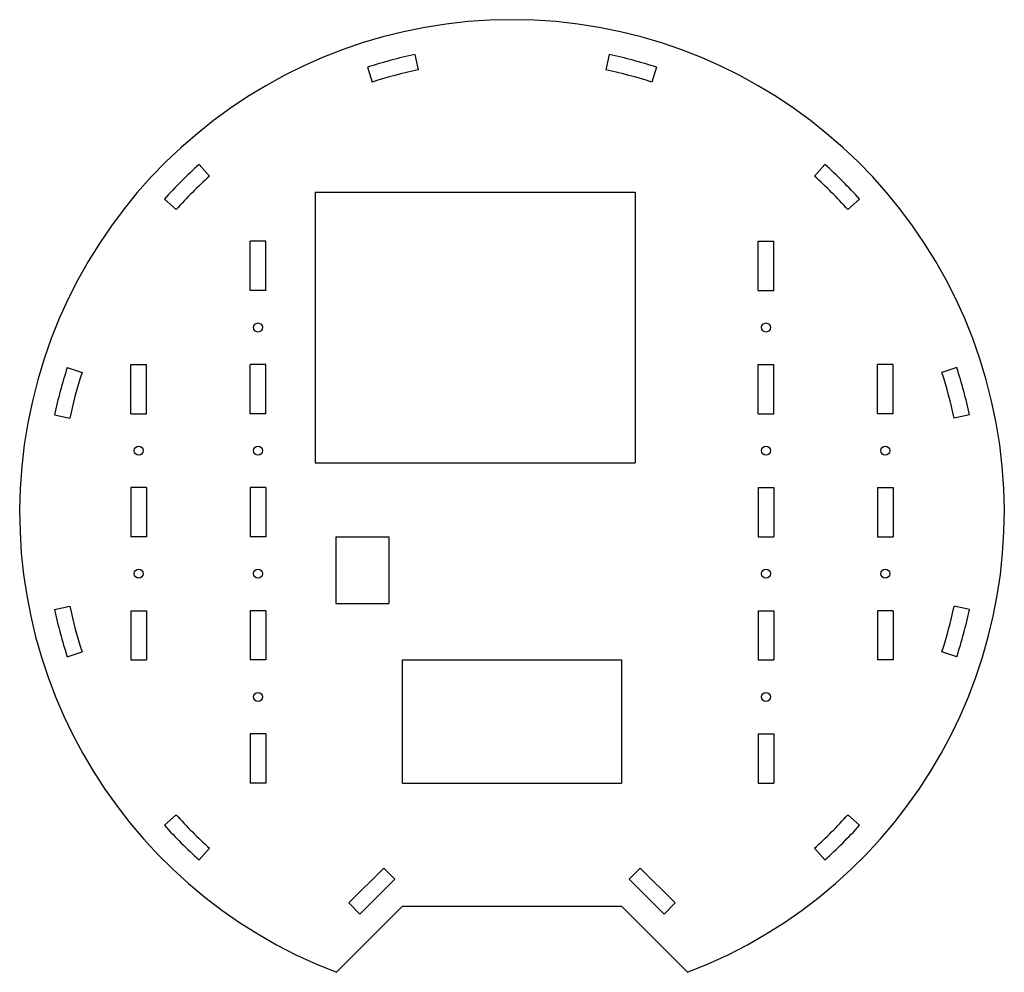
# Model space of a CAD drawing. Header units: millimetres. Extents: x 3 to 403, y 10 to 396.
import ezdxf

# ---------------------------------------------------------------- set-up
doc = ezdxf.new("R2010")
doc.units = ezdxf.units.MM

msp = doc.modelspace()

# ---------------------------------------------------------------- linework, layer by layer
at = {"color": 7, "linetype": 'Continuous', "lineweight": 25}
for p, q in [((163.54, 382.23), (164.86, 376.02)), ((242.55, 382.23), (241.23, 376.02)), ((144.33, 377.08), (146.29, 371.04)), ((261.76, 377.08), (259.8, 371.04)), ((75.91, 337.58), (80.16, 332.86)), ((330.18, 337.58), (325.93, 332.86)), ((123.04, 326.38), (123.04, 216.38)), ((123.04, 326.38), (253.04, 326.38)), ((253.04, 326.38), (253.04, 216.38)), ((61.85, 323.52), (66.57, 319.27)), ((344.24, 323.52), (339.52, 319.27)), ((103.04, 306.38), (96.69, 306.38)), ((96.69, 286.38), (96.69, 306.38)), ((103.04, 286.38), (103.04, 306.38)), ((303.04, 306.38), (309.39, 306.38)), ((303.04, 286.38), (303.04, 306.38)), ((309.39, 286.38), (309.39, 306.38)), ((103.04, 286.38), (96.69, 286.38)), ((303.04, 286.38), (309.39, 286.38)), ((48.26, 256.38), (54.61, 256.38)), ((48.26, 236.38), (48.26, 256.38)), ((54.61, 236.38), (54.61, 256.38)), ((103.04, 256.38), (96.69, 256.38)), ((96.69, 236.38), (96.69, 256.38)), ((103.04, 236.38), (103.04, 256.38)), ((303.04, 256.38), (309.39, 256.38)), ((303.04, 236.38), (303.04, 256.38)), ((309.39, 236.38), (309.39, 256.38)), ((357.83, 256.38), (351.48, 256.38)), ((351.48, 236.38), (351.48, 256.38)), ((357.83, 236.38), (357.83, 256.38)), ((22.34, 255.09), (28.38, 253.13)), ((383.75, 255.09), (377.71, 253.13)), ((48.26, 236.38), (54.61, 236.38)), ((103.04, 236.38), (96.69, 236.38)), ((303.04, 236.38), (309.39, 236.38)), ((357.83, 236.38), (351.48, 236.38)), ((17.2, 235.88), (23.41, 234.56)), ((388.89, 235.88), (382.68, 234.56)), ((123.04, 216.38), (253.04, 216.38)), ((54.61, 206.38), (48.26, 206.38)), ((48.26, 206.38), (48.26, 186.38)), ((54.61, 206.38), (54.61, 186.38)), ((103.04, 206.38), (96.69, 206.38)), ((96.69, 206.38), (96.69, 186.38)), ((103.04, 206.38), (103.04, 186.38)), ((303.04, 206.38), (309.39, 206.38)), ((303.04, 206.38), (303.04, 186.38)), ((309.39, 206.38), (309.39, 186.38)), ((351.48, 206.38), (357.83, 206.38)), ((351.48, 206.38), (351.48, 186.38)), ((357.83, 206.38), (357.83, 186.38)), ((54.61, 186.38), (48.26, 186.38)), ((103.04, 186.38), (96.69, 186.38)), ((131.54, 186.38), (131.54, 159.28)), ((131.54, 186.38), (153.04, 186.38)), ((153.04, 186.38), (153.04, 159.28)), ((303.04, 186.38), (309.39, 186.38)), ((351.48, 186.38), (357.83, 186.38)), ((17.2, 156.88), (23.41, 158.2)), ((48.26, 156.38), (48.26, 136.38)), ((48.26, 156.38), (54.61, 156.38)), ((54.61, 156.38), (54.61, 136.38)), ((103.04, 156.38), (96.69, 156.38)), ((96.69, 156.38), (96.69, 136.38)), ((103.04, 156.38), (103.04, 136.38)), ((131.54, 159.28), (153.04, 159.28)), ((303.04, 156.38), (309.39, 156.38)), ((303.04, 156.38), (303.04, 136.38)), ((309.39, 156.38), (309.39, 136.38)), ((351.48, 156.38), (351.48, 136.38)), ((357.83, 156.38), (351.48, 156.38)), ((357.83, 156.38), (357.83, 136.38)), ((388.89, 156.88), (382.68, 158.2)), ((22.34, 137.67), (28.38, 139.63)), ((48.26, 136.38), (54.61, 136.38)), ((103.04, 136.38), (96.69, 136.38)), ((158.59, 86.38), (158.59, 136.38)), ((158.59, 136.38), (247.49, 136.38)), ((247.49, 136.38), (247.49, 86.38)), ((303.04, 136.38), (309.39, 136.38)), ((357.83, 136.38), (351.48, 136.38)), ((383.75, 137.67), (377.71, 139.63)), ((103.04, 106.38), (96.69, 106.38)), ((96.69, 106.38), (96.69, 86.38)), ((103.04, 106.38), (103.04, 86.38)), ((303.04, 106.38), (309.39, 106.38)), ((303.04, 106.38), (303.04, 86.38)), ((309.39, 106.38), (309.39, 86.38)), ((103.04, 86.38), (96.69, 86.38)), ((158.59, 86.38), (247.49, 86.38)), ((303.04, 86.38), (309.39, 86.38)), ((61.85, 69.25), (66.57, 73.49)), ((344.24, 69.25), (339.52, 73.49)), ((75.91, 55.18), (80.16, 59.9)), ((330.18, 55.18), (325.93, 59.9)), ((136.78, 37.69), (150.92, 51.83)), ((150.92, 51.83), (155.41, 47.34)), ((255.17, 51.83), (250.68, 47.34)), ((269.31, 37.69), (255.17, 51.83)), ((155.41, 47.34), (141.27, 33.2)), ((250.68, 47.34), (264.82, 33.2)), ((158.59, 36.38), (131.74, 9.52)), ((141.27, 33.2), (136.78, 37.69)), ((158.59, 36.38), (247.49, 36.38)), ((247.49, 36.38), (274.35, 9.52)), ((264.82, 33.2), (269.31, 37.69))]:
    msp.add_line(p, q, dxfattribs=at)
for centre in [(99.87, 271.38), (306.22, 271.38), (51.43, 221.38), (99.87, 221.38), (306.22, 221.38), (354.66, 221.38), (51.43, 171.38), (99.87, 171.38), (306.22, 171.38), (354.66, 171.38), (99.87, 121.38), (306.22, 121.38)]:
    msp.add_circle(centre, 1.83, dxfattribs=at)
for radius, start, end in [(200, 290.8874, 249.1126), (190, 102, 108), (190, 72, 78), (183.65, 102, 108), (183.65, 72, 78), (190, 132, 138), (190, 42, 48), (183.65, 132, 138), (183.65, 42, 48), (190, 162, 168), (183.65, 162, 168), (183.65, 12, 18), (190, 12, 18), (190, 192, 198), (183.65, 192, 198), (183.65, 342, 348), (190, 342, 348), (183.65, 222, 228), (183.65, 312, 318), (190, 222, 228), (190, 312, 318)]:
    msp.add_arc((203.04, 196.38), radius, start, end, dxfattribs=at)

doc.saveas('drawing.dxf')
